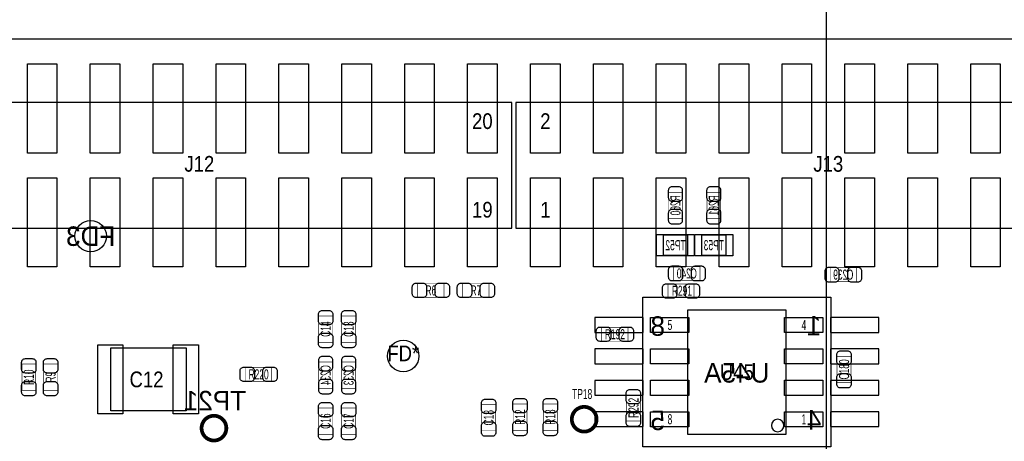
# Model space of a CAD drawing. Extents: x -31 to 174, y -12 to 124.
# Tile 9 of 20: x 15 to 55, y 73 to 90. Entities that reach past the tile are written whole.
import ezdxf
from ezdxf.enums import TextEntityAlignment as Align

# ---------------------------------------------------------------- set-up
doc = ezdxf.new("R2010")
doc.units = 0
for name, color, linetype in [('BG_DIMENSION', 1, 'CONTINUOUS'), ('BG_OUTLINE', 3, 'CONTINUOUS'), ('PG_ASSEMBLY_BOTTOM', 140, 'CONTINUOUS'), ('PG_ASSEMBLY_TOP', 140, 'CONTINUOUS'), ('PIN_BOTTOM', 2, 'CONTINUOUS'), ('PIN_TOP', 160, 'CONTINUOUS'), ('RD_ASSEMBLY_BOTTOM', 140, 'CONTINUOUS'), ('RD_ASSEMBLY_TOP', 140, 'CONTINUOUS')]:
    doc.layers.add(name, color=color, linetype=linetype)

msp = doc.modelspace()

# ---------------------------------------------------------------- linework, layer by layer
at = {"layer": 'BG_DIMENSION'}
msp.add_lwpolyline([(47.3456, 66.617342), (47.3456, 107.793282)], dxfattribs=at)
at = {"layer": 'BG_OUTLINE'}
msp.add_lwpolyline([(0, 0), (0, 46.233588), (5.526532, 46.233588, 0.413393), (6.522212, 47.232062), (6.522212, 48.731932, 0.414214), (5.522214, 49.73193), (0, 49.73193), (0, 74.98207), (5.522214, 74.98207, 0.414214), (6.522212, 75.982068), (6.522212, 77.481938, 0.413393), (5.526532, 78.480412), (0, 78.480412), (0, 89.662), (150.622, 89.662), (150.622, 0)], format="xyb", close=True, dxfattribs=at)
at = {"layer": 'PG_ASSEMBLY_BOTTOM', "const_width": 0.024892}
for points in [[(40.969692, 82.401918), (41.529508, 82.401918), (41.529508, 83.462114), (40.969692, 83.462114), (40.969692, 82.401918)], [(42.519092, 82.401918), (43.078908, 82.401918), (43.078908, 83.462114), (42.519092, 83.462114), (42.519092, 82.401918)], [(41.179496, 80.457802), (41.179496, 79.897986), (42.239692, 79.897986), (42.239692, 80.457802), (41.179496, 80.457802)], [(48.558196, 79.851504), (48.558196, 80.41132), (47.498, 80.41132), (47.498, 79.851504), (48.558196, 79.851504)], [(26.839164, 75.537822), (27.39898, 75.537822), (27.39898, 76.598018), (26.839164, 76.598018), (26.839164, 75.537822)], [(27.76982, 75.537822), (28.329636, 75.537822), (28.329636, 76.598018), (27.76982, 76.598018), (27.76982, 75.537822)]]:
    msp.add_lwpolyline(points, dxfattribs=at)
at = {"layer": 'PG_ASSEMBLY_BOTTOM'}
for points in [[(42.0116, 80.889094), (40.4876, 80.889094), (40.4876, 81.752694), (42.0116, 81.752694), (42.0116, 80.889094)], [(43.561, 80.889094), (42.037, 80.889094), (42.037, 81.752694), (43.561, 81.752694), (43.561, 80.889094)], [(47.526194, 73.165208), (39.926006, 73.165208), (39.926006, 79.21498), (47.526194, 79.21498), (47.526194, 73.165208)]]:
    msp.add_lwpolyline(points, dxfattribs=at)
at = {"layer": 'PG_ASSEMBLY_BOTTOM', "const_width": 0.151892}
msp.add_lwpolyline([(23.11146, 73.925176, 1), (22.111208, 73.925176, 1), (23.11146, 73.925176)], format="xyb", dxfattribs=at)
at = {"layer": 'PG_ASSEMBLY_TOP'}
for points in [[(9.398, 82.0039), (34.6456, 82.0039), (34.6456, 87.0839), (9.398, 87.0839), (9.398, 82.0039)], [(34.798, 82.0039), (60.0456, 82.0039), (60.0456, 87.0839), (34.798, 87.0839), (34.798, 82.0039)], [(45.72, 78.691994), (41.7322, 78.691994), (41.7322, 73.688194), (45.72, 73.688194), (45.72, 78.691994)]]:
    msp.add_lwpolyline(points, dxfattribs=at)
at = {"layer": 'PG_ASSEMBLY_TOP', "const_width": 0.024892}
for points in [[(30.841696, 79.211932), (30.841696, 79.771748), (31.901892, 79.771748), (31.901892, 79.211932), (30.841696, 79.211932)], [(33.720278, 79.771748), (33.720278, 79.211932), (32.660082, 79.211932), (32.660082, 79.771748), (33.720278, 79.771748)], [(40.943022, 79.192882), (40.943022, 79.752698), (42.003218, 79.752698), (42.003218, 79.192882), (40.943022, 79.192882)], [(26.839164, 78.457806), (27.39898, 78.457806), (27.39898, 77.39761), (26.839164, 77.39761), (26.839164, 78.457806)], [(27.76982, 78.457806), (28.329636, 78.457806), (28.329636, 77.39761), (27.76982, 77.39761), (27.76982, 78.457806)], [(38.273482, 77.441552), (38.273482, 78.001368), (39.333678, 78.001368), (39.333678, 77.441552), (38.273482, 77.441552)], [(48.339248, 75.768962), (47.779432, 75.768962), (47.779432, 76.829158), (48.339248, 76.829158), (48.339248, 75.768962)], [(15.413736, 75.454002), (14.85392, 75.454002), (14.85392, 76.514198), (15.413736, 76.514198), (15.413736, 75.454002)], [(16.292576, 75.454002), (15.73276, 75.454002), (15.73276, 76.514198), (16.292576, 76.514198), (16.292576, 75.454002)], [(24.945086, 76.38034), (24.945086, 75.820524), (23.88489, 75.820524), (23.88489, 76.38034), (24.945086, 76.38034)], [(39.826438, 74.210672), (39.266622, 74.210672), (39.266622, 75.270868), (39.826438, 75.270868), (39.826438, 74.210672)], [(33.985708, 73.815702), (33.425892, 73.815702), (33.425892, 74.875898), (33.985708, 74.875898), (33.985708, 73.815702)], [(35.254946, 73.841102), (34.69513, 73.841102), (34.69513, 74.901298), (35.254946, 74.901298), (35.254946, 73.841102)], [(36.473638, 73.841102), (35.913822, 73.841102), (35.913822, 74.901298), (36.473638, 74.901298), (36.473638, 73.841102)], [(26.839164, 74.73823), (27.39898, 74.73823), (27.39898, 73.678034), (26.839164, 73.678034), (26.839164, 74.73823)], [(27.76982, 74.73823), (28.329636, 74.73823), (28.329636, 73.678034), (27.76982, 73.678034), (27.76982, 74.73823)]]:
    msp.add_lwpolyline(points, dxfattribs=at)
at = {"layer": 'PG_ASSEMBLY_TOP'}
msp.add_lwpolyline([(18.4404, 74.6252), (18.4404, 77.1652), (21.4884, 77.1652), (21.4884, 74.6252)], close=True, dxfattribs=at)
at = {"layer": 'PG_ASSEMBLY_TOP', "const_width": 0.151892}
msp.add_lwpolyline([(38.064186, 74.28484, 1), (37.063934, 74.28484, 1), (38.064186, 74.28484)], format="xyb", dxfattribs=at)
at = {"layer": 'PG_ASSEMBLY_TOP'}
msp.add_lwpolyline([(45.6311, 74.031094, 1), (45.1231, 74.031094, 1), (45.6311, 74.031094)], format="xyb", dxfattribs=at)
at = {"layer": 'PIN_BOTTOM'}
for points in [[(40.959532, 83.531964), (40.959532, 83.252056, 0.414846), (41.109646, 83.101942), (41.389554, 83.101942, 0.414846), (41.539668, 83.252056), (41.539668, 83.531964, 0.414846), (41.389554, 83.682078), (41.109646, 83.682078, 0.414846)], [(42.508932, 83.531964), (42.508932, 83.252056, 0.414846), (42.659046, 83.101942), (42.938954, 83.101942, 0.414846), (43.089068, 83.252056), (43.089068, 83.531964, 0.414846), (42.938954, 83.682078), (42.659046, 83.682078, 0.414846)], [(41.539668, 82.332068), (41.539668, 82.611976, 0.414846), (41.389554, 82.76209), (41.109646, 82.76209, 0.414846), (40.959532, 82.611976), (40.959532, 82.332068, 0.414846), (41.109646, 82.181954), (41.389554, 82.181954, 0.414846)], [(43.089068, 82.332068), (43.089068, 82.611976, 0.414846), (42.938954, 82.76209), (42.659046, 82.76209, 0.414846), (42.508932, 82.611976), (42.508932, 82.332068, 0.414846), (42.659046, 82.181954), (42.938954, 82.181954, 0.414846)], [(41.109646, 79.887826), (41.389554, 79.887826, 0.414846), (41.539668, 80.03794), (41.539668, 80.317848, 0.414846), (41.389554, 80.467962), (41.109646, 80.467962, 0.414846), (40.959532, 80.317848), (40.959532, 80.03794, 0.414846)], [(42.309542, 80.467962), (42.029634, 80.467962, 0.414846), (41.87952, 80.317848), (41.87952, 80.03794, 0.414846), (42.029634, 79.887826), (42.309542, 79.887826, 0.414846), (42.459656, 80.03794), (42.459656, 80.317848, 0.414846)], [(47.42815, 79.841344), (47.708058, 79.841344, 0.414846), (47.858172, 79.991458), (47.858172, 80.271366, 0.414846), (47.708058, 80.42148), (47.42815, 80.42148, 0.414846), (47.278036, 80.271366), (47.278036, 79.991458, 0.414846)], [(48.628046, 80.42148), (48.348138, 80.42148, 0.414846), (48.198024, 80.271366), (48.198024, 79.991458, 0.414846), (48.348138, 79.841344), (48.628046, 79.841344, 0.414846), (48.77816, 79.991458), (48.77816, 80.271366, 0.414846)], [(26.829004, 76.667868), (26.829004, 76.38796, 0.414846), (26.979118, 76.237846), (27.259026, 76.237846, 0.414846), (27.40914, 76.38796), (27.40914, 76.667868, 0.414846), (27.259026, 76.817982), (26.979118, 76.817982, 0.414846)], [(27.75966, 76.667868), (27.75966, 76.38796, 0.414846), (27.909774, 76.237846), (28.189682, 76.237846, 0.414846), (28.339796, 76.38796), (28.339796, 76.667868, 0.414846), (28.189682, 76.817982), (27.909774, 76.817982, 0.414846)], [(27.40914, 75.467972), (27.40914, 75.74788, 0.414846), (27.259026, 75.897994), (26.979118, 75.897994, 0.414846), (26.829004, 75.74788), (26.829004, 75.467972, 0.414846), (26.979118, 75.317858), (27.259026, 75.317858, 0.414846)], [(28.339796, 75.467972), (28.339796, 75.74788, 0.414846), (28.189682, 75.897994), (27.909774, 75.897994, 0.414846), (27.75966, 75.74788), (27.75966, 75.467972, 0.414846), (27.909774, 75.317858), (28.189682, 75.317858, 0.414846)]]:
    msp.add_lwpolyline(points, format="xyb", close=True, dxfattribs=at)
for points in [[(41.7449, 80.914494), (41.7449, 81.727294), (40.7543, 81.727294), (40.7543, 80.914494)], [(43.2943, 80.914494), (43.2943, 81.727294), (42.3037, 81.727294), (42.3037, 80.914494)], [(39.939214, 77.79512), (39.939214, 78.395068), (37.989256, 78.395068), (37.989256, 77.79512)], [(49.463198, 77.79512), (49.463198, 78.395068), (47.51324, 78.395068), (47.51324, 77.79512)], [(39.939214, 76.52512), (39.939214, 77.125068), (37.989256, 77.125068), (37.989256, 76.52512)], [(49.463198, 76.52512), (49.463198, 77.125068), (47.51324, 77.125068), (47.51324, 76.52512)], [(39.939214, 75.25512), (39.939214, 75.855068), (37.989256, 75.855068), (37.989256, 75.25512)], [(49.463198, 75.25512), (49.463198, 75.855068), (47.51324, 75.855068), (47.51324, 75.25512)], [(39.939214, 73.98512), (39.939214, 74.585068), (37.989256, 74.585068), (37.989256, 73.98512)], [(49.463198, 73.98512), (49.463198, 74.585068), (47.51324, 74.585068), (47.51324, 73.98512)]]:
    msp.add_lwpolyline(points, close=True, dxfattribs=at)
for centre, radius in [((17.63395, 81.68513), 0.635), ((22.611334, 73.925176), 0.4953)]:
    msp.add_circle(centre, radius, dxfattribs=at)
at = {"layer": 'PIN_TOP'}
for points in [[(15.0749, 85.0392), (15.0749, 88.646), (16.2687, 88.646), (16.2687, 85.0392)], [(17.6149, 85.0392), (17.6149, 88.646), (18.8087, 88.646), (18.8087, 85.0392)], [(20.1549, 85.0392), (20.1549, 88.646), (21.3487, 88.646), (21.3487, 85.0392)], [(22.6949, 85.0392), (22.6949, 88.646), (23.8887, 88.646), (23.8887, 85.0392)], [(25.2349, 85.0392), (25.2349, 88.646), (26.4287, 88.646), (26.4287, 85.0392)], [(27.7749, 85.0392), (27.7749, 88.646), (28.9687, 88.646), (28.9687, 85.0392)], [(30.3149, 85.0392), (30.3149, 88.646), (31.5087, 88.646), (31.5087, 85.0392)], [(32.8549, 85.0392), (32.8549, 88.646), (34.0487, 88.646), (34.0487, 85.0392)], [(35.3949, 85.0392), (35.3949, 88.646), (36.5887, 88.646), (36.5887, 85.0392)], [(37.9349, 85.0392), (37.9349, 88.646), (39.1287, 88.646), (39.1287, 85.0392)], [(40.4749, 85.0392), (40.4749, 88.646), (41.6687, 88.646), (41.6687, 85.0392)], [(43.0149, 85.0392), (43.0149, 88.646), (44.2087, 88.646), (44.2087, 85.0392)], [(45.5549, 85.0392), (45.5549, 88.646), (46.7487, 88.646), (46.7487, 85.0392)], [(48.0949, 85.0392), (48.0949, 88.646), (49.2887, 88.646), (49.2887, 85.0392)], [(50.6349, 85.0392), (50.6349, 88.646), (51.8287, 88.646), (51.8287, 85.0392)], [(53.1749, 85.0392), (53.1749, 88.646), (54.3687, 88.646), (54.3687, 85.0392)], [(15.0749, 80.4418), (15.0749, 84.0486), (16.2687, 84.0486), (16.2687, 80.4418)], [(17.6149, 80.4418), (17.6149, 84.0486), (18.8087, 84.0486), (18.8087, 80.4418)], [(20.1549, 80.4418), (20.1549, 84.0486), (21.3487, 84.0486), (21.3487, 80.4418)], [(22.6949, 80.4418), (22.6949, 84.0486), (23.8887, 84.0486), (23.8887, 80.4418)], [(25.2349, 80.4418), (25.2349, 84.0486), (26.4287, 84.0486), (26.4287, 80.4418)], [(27.7749, 80.4418), (27.7749, 84.0486), (28.9687, 84.0486), (28.9687, 80.4418)], [(30.3149, 80.4418), (30.3149, 84.0486), (31.5087, 84.0486), (31.5087, 80.4418)], [(32.8549, 80.4418), (32.8549, 84.0486), (34.0487, 84.0486), (34.0487, 80.4418)], [(35.3949, 80.4418), (35.3949, 84.0486), (36.5887, 84.0486), (36.5887, 80.4418)], [(37.9349, 80.4418), (37.9349, 84.0486), (39.1287, 84.0486), (39.1287, 80.4418)], [(40.4749, 80.4418), (40.4749, 84.0486), (41.6687, 84.0486), (41.6687, 80.4418)], [(43.0149, 80.4418), (43.0149, 84.0486), (44.2087, 84.0486), (44.2087, 80.4418)], [(45.5549, 80.4418), (45.5549, 84.0486), (46.7487, 84.0486), (46.7487, 80.4418)], [(48.0949, 80.4418), (48.0949, 84.0486), (49.2887, 84.0486), (49.2887, 80.4418)], [(50.6349, 80.4418), (50.6349, 84.0486), (51.8287, 84.0486), (51.8287, 80.4418)], [(53.1749, 80.4418), (53.1749, 84.0486), (54.3687, 84.0486), (54.3687, 80.4418)], [(41.7957, 78.399894), (41.7957, 77.790294), (40.2463, 77.790294), (40.2463, 78.399894)], [(47.2059, 78.399894), (47.2059, 77.790294), (45.6565, 77.790294), (45.6565, 78.399894)], [(17.9197, 74.4982), (17.9197, 77.2922), (18.9357, 77.2922), (18.9357, 74.4982)], [(20.9677, 74.4982), (20.9677, 77.2922), (21.9837, 77.2922), (21.9837, 74.4982)], [(41.7957, 77.129894), (41.7957, 76.520294), (40.2463, 76.520294), (40.2463, 77.129894)], [(47.2059, 77.129894), (47.2059, 76.520294), (45.6565, 76.520294), (45.6565, 77.129894)], [(41.7957, 75.859894), (41.7957, 75.250294), (40.2463, 75.250294), (40.2463, 75.859894)], [(47.2059, 75.859894), (47.2059, 75.250294), (45.6565, 75.250294), (45.6565, 75.859894)], [(41.7957, 74.589894), (41.7957, 73.980294), (40.2463, 73.980294), (40.2463, 74.589894)], [(47.2059, 74.589894), (47.2059, 73.980294), (45.6565, 73.980294), (45.6565, 74.589894)]]:
    msp.add_lwpolyline(points, close=True, dxfattribs=at)
for points in [[(30.771846, 79.781908), (31.051754, 79.781908, -0.414846), (31.201868, 79.631794), (31.201868, 79.351886, -0.414846), (31.051754, 79.201772), (30.771846, 79.201772, -0.414846), (30.621732, 79.351886), (30.621732, 79.631794, -0.414846)], [(31.971742, 79.201772), (31.691834, 79.201772, -0.414846), (31.54172, 79.351886), (31.54172, 79.631794, -0.414846), (31.691834, 79.781908), (31.971742, 79.781908, -0.414846), (32.121856, 79.631794), (32.121856, 79.351886, -0.414846)], [(32.590232, 79.781908), (32.87014, 79.781908, -0.414846), (33.020254, 79.631794), (33.020254, 79.351886, -0.414846), (32.87014, 79.201772), (32.590232, 79.201772, -0.414846), (32.440118, 79.351886), (32.440118, 79.631794, -0.414846)], [(33.790128, 79.201772), (33.51022, 79.201772, -0.414846), (33.360106, 79.351886), (33.360106, 79.631794, -0.414846), (33.51022, 79.781908), (33.790128, 79.781908, -0.414846), (33.940242, 79.631794), (33.940242, 79.351886, -0.414846)], [(40.873172, 79.762858), (41.15308, 79.762858, -0.414846), (41.303194, 79.612744), (41.303194, 79.332836, -0.414846), (41.15308, 79.182722), (40.873172, 79.182722, -0.414846), (40.723058, 79.332836), (40.723058, 79.612744, -0.414846)], [(42.073068, 79.182722), (41.79316, 79.182722, -0.414846), (41.643046, 79.332836), (41.643046, 79.612744, -0.414846), (41.79316, 79.762858), (42.073068, 79.762858, -0.414846), (42.223182, 79.612744), (42.223182, 79.332836, -0.414846)], [(27.40914, 78.527656), (27.40914, 78.247748, -0.414846), (27.259026, 78.097634), (26.979118, 78.097634, -0.414846), (26.829004, 78.247748), (26.829004, 78.527656, -0.414846), (26.979118, 78.67777), (27.259026, 78.67777, -0.414846)], [(28.339796, 78.527656), (28.339796, 78.247748, -0.414846), (28.189682, 78.097634), (27.909774, 78.097634, -0.414846), (27.75966, 78.247748), (27.75966, 78.527656, -0.414846), (27.909774, 78.67777), (28.189682, 78.67777, -0.414846)], [(38.203632, 78.011528), (38.48354, 78.011528, -0.414846), (38.633654, 77.861414), (38.633654, 77.581506, -0.414846), (38.48354, 77.431392), (38.203632, 77.431392, -0.414846), (38.053518, 77.581506), (38.053518, 77.861414, -0.414846)], [(39.403528, 77.431392), (39.12362, 77.431392, -0.414846), (38.973506, 77.581506), (38.973506, 77.861414, -0.414846), (39.12362, 78.011528), (39.403528, 78.011528, -0.414846), (39.553642, 77.861414), (39.553642, 77.581506, -0.414846)], [(26.829004, 77.32776), (26.829004, 77.607668, -0.414846), (26.979118, 77.757782), (27.259026, 77.757782, -0.414846), (27.40914, 77.607668), (27.40914, 77.32776, -0.414846), (27.259026, 77.177646), (26.979118, 77.177646, -0.414846)], [(27.75966, 77.32776), (27.75966, 77.607668, -0.414846), (27.909774, 77.757782), (28.189682, 77.757782, -0.414846), (28.339796, 77.607668), (28.339796, 77.32776, -0.414846), (28.189682, 77.177646), (27.909774, 77.177646, -0.414846)], [(48.349408, 76.899008), (48.349408, 76.6191, -0.414846), (48.199294, 76.468986), (47.919386, 76.468986, -0.414846), (47.769272, 76.6191), (47.769272, 76.899008, -0.414846), (47.919386, 77.049122), (48.199294, 77.049122, -0.414846)], [(15.423896, 76.584048), (15.423896, 76.30414, -0.414846), (15.273782, 76.154026), (14.993874, 76.154026, -0.414846), (14.84376, 76.30414), (14.84376, 76.584048, -0.414846), (14.993874, 76.734162), (15.273782, 76.734162, -0.414846)], [(16.302736, 76.584048), (16.302736, 76.30414, -0.414846), (16.152622, 76.154026), (15.872714, 76.154026, -0.414846), (15.7226, 76.30414), (15.7226, 76.584048, -0.414846), (15.872714, 76.734162), (16.152622, 76.734162, -0.414846)], [(23.81504, 76.3905), (24.094948, 76.3905, -0.414846), (24.245062, 76.240386), (24.245062, 75.960478, -0.414846), (24.094948, 75.810364), (23.81504, 75.810364, -0.414846), (23.664926, 75.960478), (23.664926, 76.240386, -0.414846)], [(25.014936, 75.810364), (24.735028, 75.810364, -0.414846), (24.584914, 75.960478), (24.584914, 76.240386, -0.414846), (24.735028, 76.3905), (25.014936, 76.3905, -0.414846), (25.16505, 76.240386), (25.16505, 75.960478, -0.414846)], [(47.769272, 75.699112), (47.769272, 75.97902, -0.414846), (47.919386, 76.129134), (48.199294, 76.129134, -0.414846), (48.349408, 75.97902), (48.349408, 75.699112, -0.414846), (48.199294, 75.548998), (47.919386, 75.548998, -0.414846)], [(14.84376, 75.384152), (14.84376, 75.66406, -0.414846), (14.993874, 75.814174), (15.273782, 75.814174, -0.414846), (15.423896, 75.66406), (15.423896, 75.384152, -0.414846), (15.273782, 75.234038), (14.993874, 75.234038, -0.414846)], [(15.7226, 75.384152), (15.7226, 75.66406, -0.414846), (15.872714, 75.814174), (16.152622, 75.814174, -0.414846), (16.302736, 75.66406), (16.302736, 75.384152, -0.414846), (16.152622, 75.234038), (15.872714, 75.234038, -0.414846)], [(39.836598, 75.340718), (39.836598, 75.06081, -0.414846), (39.686484, 74.910696), (39.406576, 74.910696, -0.414846), (39.256462, 75.06081), (39.256462, 75.340718, -0.414846), (39.406576, 75.490832), (39.686484, 75.490832, -0.414846)], [(27.40914, 74.80808), (27.40914, 74.528172, -0.414846), (27.259026, 74.378058), (26.979118, 74.378058, -0.414846), (26.829004, 74.528172), (26.829004, 74.80808, -0.414846), (26.979118, 74.958194), (27.259026, 74.958194, -0.414846)], [(28.339796, 74.80808), (28.339796, 74.528172, -0.414846), (28.189682, 74.378058), (27.909774, 74.378058, -0.414846), (27.75966, 74.528172), (27.75966, 74.80808, -0.414846), (27.909774, 74.958194), (28.189682, 74.958194, -0.414846)], [(33.995868, 74.945748), (33.995868, 74.66584, -0.414846), (33.845754, 74.515726), (33.565846, 74.515726, -0.414846), (33.415732, 74.66584), (33.415732, 74.945748, -0.414846), (33.565846, 75.095862), (33.845754, 75.095862, -0.414846)], [(35.265106, 74.971148), (35.265106, 74.69124, -0.414846), (35.114992, 74.541126), (34.835084, 74.541126, -0.414846), (34.68497, 74.69124), (34.68497, 74.971148, -0.414846), (34.835084, 75.121262), (35.114992, 75.121262, -0.414846)], [(36.483798, 74.971148), (36.483798, 74.69124, -0.414846), (36.333684, 74.541126), (36.053776, 74.541126, -0.414846), (35.903662, 74.69124), (35.903662, 74.971148, -0.414846), (36.053776, 75.121262), (36.333684, 75.121262, -0.414846)], [(39.256462, 74.140822), (39.256462, 74.42073, -0.414846), (39.406576, 74.570844), (39.686484, 74.570844, -0.414846), (39.836598, 74.42073), (39.836598, 74.140822, -0.414846), (39.686484, 73.990708), (39.406576, 73.990708, -0.414846)], [(26.829004, 73.608184), (26.829004, 73.888092, -0.414846), (26.979118, 74.038206), (27.259026, 74.038206, -0.414846), (27.40914, 73.888092), (27.40914, 73.608184, -0.414846), (27.259026, 73.45807), (26.979118, 73.45807, -0.414846)], [(27.75966, 73.608184), (27.75966, 73.888092, -0.414846), (27.909774, 74.038206), (28.189682, 74.038206, -0.414846), (28.339796, 73.888092), (28.339796, 73.608184, -0.414846), (28.189682, 73.45807), (27.909774, 73.45807, -0.414846)], [(33.415732, 73.745852), (33.415732, 74.02576, -0.414846), (33.565846, 74.175874), (33.845754, 74.175874, -0.414846), (33.995868, 74.02576), (33.995868, 73.745852, -0.414846), (33.845754, 73.595738), (33.565846, 73.595738, -0.414846)], [(34.68497, 73.771252), (34.68497, 74.05116, -0.414846), (34.835084, 74.201274), (35.114992, 74.201274, -0.414846), (35.265106, 74.05116), (35.265106, 73.771252, -0.414846), (35.114992, 73.621138), (34.835084, 73.621138, -0.414846)], [(35.903662, 73.771252), (35.903662, 74.05116, -0.414846), (36.053776, 74.201274), (36.333684, 74.201274, -0.414846), (36.483798, 74.05116), (36.483798, 73.771252, -0.414846), (36.333684, 73.621138), (36.053776, 73.621138, -0.414846)]]:
    msp.add_lwpolyline(points, format="xyb", close=True, dxfattribs=at)
for centre, radius in [((30.25648, 76.84135), 0.635), ((37.56406, 74.28484), 0.4953)]:
    msp.add_circle(centre, radius, dxfattribs=at)

# ---------------------------------------------------------------- texts
at = {"layer": 'PG_ASSEMBLY_BOTTOM', "text_generation_flag": 2}
for s, p in [('8', (40.825674, 77.656944)), ('1', (47.140368, 77.677264)), ('5', (40.825674, 73.846944)), ('4', (47.140368, 73.867264))]:
    msp.add_text(s, height=0.7874, dxfattribs=at).set_placement(p)
at = {"layer": 'PG_ASSEMBLY_TOP', "width": 0.88}
for s, p in [('20', (33.4518, 86.0171)), ('19', (33.4518, 82.4357))]:
    msp.add_text(s, height=0.635, dxfattribs=at).set_placement(p, align=Align.CENTER)
at = {"layer": 'PG_ASSEMBLY_TOP'}
for s, height, width, p in [('2', 0.635, 0.88, (35.7886, 86.0171)), ('1', 0.635, 0.88, (35.7886, 82.4357)), ('5', 0.4064, 0.625, (40.9321, 77.891894)), ('4', 0.4064, 0.625, (46.3423, 77.891894)), ('8', 0.4064, 0.625, (40.9321, 74.081894)), ('1', 0.4064, 0.625, (46.3423, 74.081894))]:
    msp.add_text(s, height=height, dxfattribs=dict(at, width=width)).set_placement(p)
at = {"layer": 'RD_ASSEMBLY_BOTTOM', "text_generation_flag": 2, "width": 0.625}
for s, p in [('R260', (41.4528, 82.932016)), ('R261', (43.0022, 82.932016)), ('C234', (27.322272, 76.06792)), ('C233', (28.252928, 76.06792))]:
    msp.add_text(s, height=0.4064, rotation=90, dxfattribs=at).set_placement(p, align=Align.CENTER)
at = {"layer": 'RD_ASSEMBLY_BOTTOM', "text_generation_flag": 2}
for s, p in [('FD3', (17.63395, 81.29143)), ('U45A', (43.7261, 75.766676))]:
    msp.add_text(s, height=0.7874, dxfattribs=at).set_placement(p, align=Align.CENTER)
at = {"layer": 'RD_ASSEMBLY_BOTTOM', "text_generation_flag": 2, "width": 0.625}
for s, p in [('TP52', (41.2496, 81.117694)), ('TP53', (42.799, 81.117694)), ('C240', (41.709594, 79.974694)), ('C239', (48.028098, 79.928212))]:
    msp.add_text(s, height=0.4064, dxfattribs=at).set_placement(p, align=Align.CENTER)
at = {"layer": 'RD_ASSEMBLY_BOTTOM', "text_generation_flag": 2}
msp.add_text('TP21', height=0.7874, dxfattribs=at).set_placement((23.91156, 74.64298))
at = {"layer": 'RD_ASSEMBLY_TOP'}
for s, height, width, p in [('J12', 0.635, 0.88, (22.0218, 84.2899)), ('J13', 0.635, 0.88, (47.4218, 84.2899)), ('R6', 0.4064, 0.625, (31.371794, 79.28864)), ('R7', 0.4064, 0.625, (33.19018, 79.28864)), ('R291', 0.4064, 0.625, (41.50995, 79.27467)), ('R192', 0.4064, 0.625, (38.80358, 77.51826)), ('FD*', 0.635, 0.88, (30.25648, 76.629768)), ('U45', 0.635, 0.88, (43.7261, 75.872594)), ('R220', 0.4064, 0.625, (24.414988, 75.897232))]:
    msp.add_text(s, height=height, dxfattribs=dict(at, width=width)).set_placement(p, align=Align.CENTER)
at = {"layer": 'RD_ASSEMBLY_TOP', "width": 0.625}
for s, p in [('C14', (27.322272, 77.927708)), ('C13', (28.252928, 77.927708)), ('C180', (48.26254, 76.29906)), ('R10', (15.337028, 75.9841)), ('R9', (16.215868, 75.9841)), ('R292', (39.75735, 74.74458)), ('C16', (27.322272, 74.208132)), ('C17', (28.252928, 74.208132)), ('C18', (33.909, 74.3458)), ('R12', (35.178238, 74.3712)), ('R13', (36.39693, 74.3712))]:
    msp.add_text(s, height=0.4064, rotation=90, dxfattribs=at).set_placement(p, align=Align.CENTER)
at = {"layer": 'RD_ASSEMBLY_TOP'}
for s, height, width, p in [('C12', 0.635, 0.88, (19.2024, 75.5777)), ('TP18', 0.4064, 0.625, (37.076634, 75.101704))]:
    msp.add_text(s, height=height, dxfattribs=dict(at, width=width)).set_placement(p)

doc.saveas('drawing.dxf')
